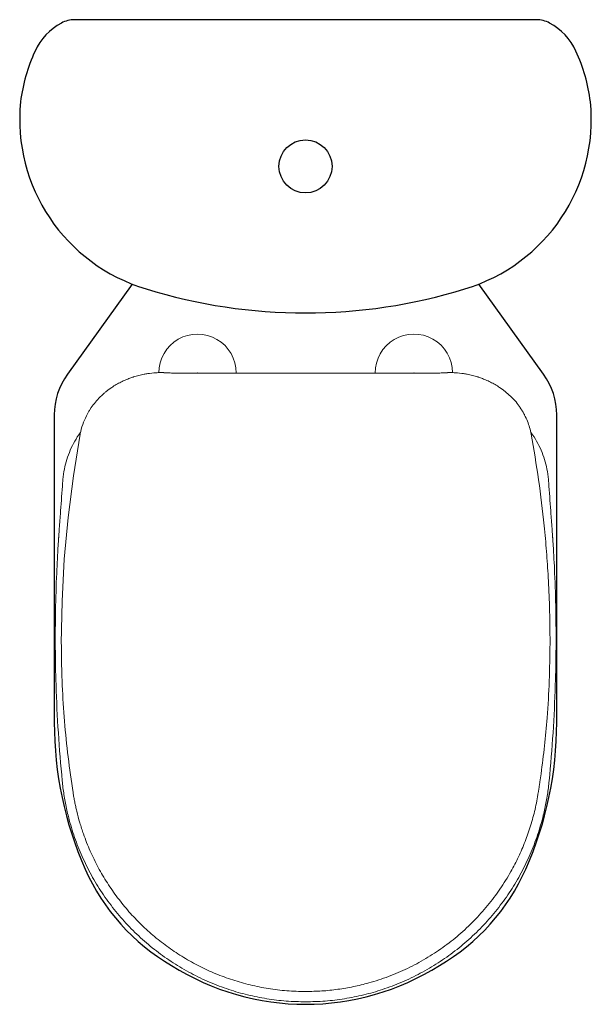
# Model space of a CAD drawing. Header units: millimetres. Extents: x 41.808 to 42.217, y 148.217 to 148.922.
import ezdxf

# ---------------------------------------------------------------- set-up
doc = ezdxf.new("R2010")
doc.units = ezdxf.units.MM
doc.layers.add('BLOCKS', color=3, linetype='Continuous')
doc.layers.add('SANINDUSA', color=3, linetype='Continuous')

msp = doc.modelspace()

# ---------------------------------------------------------------- linework, layer by layer
at = {"layer": 'BLOCKS'}
msp.add_lwpolyline([(41.84695, 148.9224, 0.124547), (41.83744, 148.91999, 0.161936), (41.81854, 148.89987, 0.077458), (41.80818, 148.86364, 0.360201), (41.89815, 148.72969, 0.151424), (42.12646, 148.72969, 0.360201), (42.21643, 148.86364, 0.077458), (42.20607, 148.89987, 0.161936), (42.18717, 148.91999, 0.124547), (42.17766, 148.9224)], format="xyb", close=True, dxfattribs=at)
msp.add_lwpolyline([(41.88815, 148.73311), (41.84172, 148.6686, 0.157229), (41.83231, 148.6394), (41.83231, 148.41925, 0.104355), (41.85447, 148.3142, 0.158993), (41.9163, 148.24529, 0.290475), (42.10832, 148.24529, 0.158993), (42.17014, 148.3142, 0.104355), (42.19231, 148.41925), (42.19231, 148.6394, 0.157229), (42.18289, 148.6686), (42.13647, 148.73311)], format="xyb", dxfattribs=at)
msp.add_circle((42.01231, 148.8174), 0.019, dxfattribs=at)
at = {"layer": 'SANINDUSA', "linetype": 'Continuous', "lineweight": 15}
for p, q in [((41.8892, 148.66662), (41.89662, 148.66852)), ((41.9005, 148.66917), (41.90213, 148.66937)), ((41.90213, 148.66937), (41.90371, 148.66953)), ((41.9075, 148.66971), (41.91074, 148.66967)), ((41.91124, 148.66965), (41.91151, 148.66964)), ((41.91151, 148.66964), (41.91227, 148.6696)), ((41.91227, 148.6696), (41.91301, 148.66957)), ((41.91301, 148.66957), (41.91374, 148.66953)), ((41.91456, 148.66948), (41.9154, 148.66944)), ((41.9154, 148.66944), (41.91627, 148.66941)), ((41.91627, 148.66941), (41.91716, 148.66938)), ((41.91806, 148.66936), (41.91899, 148.66935)), ((41.91899, 148.66935), (41.91993, 148.66934)), ((41.91993, 148.66934), (41.92087, 148.66933)), ((41.93493, 148.66963), (41.93464, 148.66933)), ((41.93493, 148.66963), (41.93522, 148.66933)), ((41.96192, 148.66963), (41.96193, 148.66963)), ((42.06295, 148.66963), (42.06293, 148.66963)), ((42.08993, 148.66963), (42.08964, 148.66933)), ((42.08993, 148.66963), (42.09022, 148.66933)), ((42.10493, 148.66934), (42.10399, 148.66933)), ((42.10587, 148.66935), (42.10493, 148.66934)), ((42.1068, 148.66936), (42.10587, 148.66935)), ((42.1086, 148.66941), (42.10771, 148.66938)), ((42.10946, 148.66944), (42.1086, 148.66941)), ((42.1103, 148.66948), (42.10946, 148.66944)), ((42.11185, 148.66957), (42.11112, 148.66953)), ((42.11259, 148.6696), (42.11185, 148.66957)), ((42.11335, 148.66964), (42.11259, 148.6696)), ((42.11363, 148.66965), (42.11335, 148.66964)), ((42.11737, 148.66971), (42.11412, 148.66967)), ((42.12273, 148.66937), (42.12115, 148.66953)), ((42.12436, 148.66917), (42.12273, 148.66937)), ((42.13566, 148.66662), (42.12824, 148.66852)), ((41.87103, 148.65737), (41.87279, 148.65863)), ((42.15383, 148.65737), (42.15208, 148.65863)), ((42.15967, 148.6523), (42.15383, 148.65737)), ((41.85782, 148.64314), (41.85881, 148.64463)), ((41.8385, 148.59322), (41.83838, 148.59171)), ((42.18636, 148.59322), (42.18648, 148.59171))]:
    msp.add_line(p, q, dxfattribs=at)
at = {"layer": 'SANINDUSA', "linetype": 'Continuous', "lineweight": 15, "flags": 128}
msp.add_lwpolyline([(41.83739, 148.47583), (41.8379, 148.50595), (41.8395, 148.53602), (41.8422, 148.566), (41.84599, 148.59587), (41.85088, 148.6256), (41.85088, 148.6256), (41.85088, 148.6256), (41.85088, 148.6256), (41.85088, 148.6256), (41.85088, 148.62561)], dxfattribs=at)
at = {"layer": 'SANINDUSA', "linetype": 'Continuous', "lineweight": 15}
for centre, radius, start, end in [((41.93493, 148.66963), 0.02766, 359.40117, 180.27762), ((42.08993, 148.66963), 0.02766, 0.23397, 180.61316), ((42.13301, 148.62362), 0.03916, 32.44122, 47.09052)]:
    msp.add_arc(centre, radius, start, end, dxfattribs=at)
for points, knots in [([(41.87279, 148.65863), (41.87301, 148.65879), (41.87428, 148.65966), (41.87667, 148.66114), (41.88002, 148.66295), (41.88332, 148.66446), (41.88629, 148.66564), (41.8882, 148.6663), (41.8891, 148.66659), (41.8892, 148.66662)], [0, 0, 0, 0, 0.045122, 0.252445, 0.460002, 0.667927, 0.845737, 0.982873, 1, 1, 1, 1]), ([(41.89662, 148.66852), (41.89754, 148.66867), (41.89845, 148.66882), (41.89936, 148.669), (41.89936, 148.669), (41.89936, 148.669), (41.89937, 148.669), (41.89938, 148.66901), (41.89949, 148.66902), (41.89987, 148.66908), (41.90024, 148.66913), (41.9005, 148.66917)], [0, 0, 0, 0, 0.708049, 0.708053, 0.708057, 0.708074, 0.708227, 0.709438, 0.719141, 0.796754, 1, 1, 1, 1]), ([(41.90371, 148.66953), (41.90473, 148.6696), (41.906, 148.66968), (41.90724, 148.6697), (41.9075, 148.66971)], [0, 0, 0, 0, 0.796054, 1, 1, 1, 1]), ([(41.91074, 148.66967), (41.91087, 148.66966), (41.91103, 148.66966), (41.91119, 148.66965), (41.91123, 148.66965)], [0, 0, 0, 0, 0.785323, 1, 1, 1, 1]), ([(41.91374, 148.66953), (41.91378, 148.66952), (41.91405, 148.66951), (41.91433, 148.66949), (41.91456, 148.66948)], [0, 0, 0, 0, 0.153536, 1, 1, 1, 1]), ([(41.91716, 148.66938), (41.91718, 148.66938), (41.91748, 148.66937), (41.91778, 148.66937), (41.91806, 148.66936)], [0, 0, 0, 0, 0.074065, 1, 1, 1, 1]), ([(41.92087, 148.66933), (41.92088, 148.66933), (41.9491, 148.66933), (41.97962, 148.66933), (42.01014, 148.66933), (42.01243, 148.66933)], [0, 0, 0, 0, 0.000082, 0.924914, 1, 1, 1, 1]), ([(42.10399, 148.66933), (42.10398, 148.66933), (42.07576, 148.66933), (42.04524, 148.66933), (42.01472, 148.66933), (42.01243, 148.66933)], [0, 0, 0, 0, 0.000082, 0.924914, 1, 1, 1, 1]), ([(42.10771, 148.66938), (42.10768, 148.66938), (42.10738, 148.66937), (42.10708, 148.66937), (42.1068, 148.66936)], [0, 0, 0, 0, 0.074065, 1, 1, 1, 1]), ([(42.11112, 148.66953), (42.11108, 148.66952), (42.11081, 148.66951), (42.11054, 148.66949), (42.1103, 148.66948)], [0, 0, 0, 0, 0.153536, 1, 1, 1, 1]), ([(42.11412, 148.66967), (42.11399, 148.66966), (42.11383, 148.66966), (42.11367, 148.66965), (42.11363, 148.66965)], [0, 0, 0, 0, 0.785323, 1, 1, 1, 1]), ([(42.12115, 148.66953), (42.12014, 148.6696), (42.11886, 148.66968), (42.11762, 148.6697), (42.11737, 148.66971)], [0, 0, 0, 0, 0.796054, 1, 1, 1, 1]), ([(42.12824, 148.66852), (42.12732, 148.66867), (42.12641, 148.66882), (42.1255, 148.669), (42.1255, 148.669), (42.1255, 148.669), (42.1255, 148.669), (42.12548, 148.66901), (42.12537, 148.66902), (42.12499, 148.66908), (42.12463, 148.66913), (42.12436, 148.66917)], [0, 0, 0, 0, 0.708049, 0.708053, 0.708057, 0.708074, 0.708227, 0.709438, 0.719141, 0.796754, 1, 1, 1, 1]), ([(42.15208, 148.65863), (42.15185, 148.65879), (42.15058, 148.65966), (42.14819, 148.66114), (42.14484, 148.66295), (42.14155, 148.66446), (42.13858, 148.66564), (42.13666, 148.6663), (42.13576, 148.66659), (42.13566, 148.66662)], [0, 0, 0, 0, 0.045122, 0.252445, 0.460002, 0.667927, 0.845737, 0.982873, 1, 1, 1, 1]), ([(41.86519, 148.6523), (41.86531, 148.65241), (41.86611, 148.65321), (41.86747, 148.65447), (41.86931, 148.65605), (41.87046, 148.65693), (41.87103, 148.65737)], [0, 0, 0, 0, 0.0614915, 0.4386395, 0.7195054, 1, 1, 1, 1]), ([(41.85881, 148.64463), (41.85978, 148.64598), (41.86173, 148.64868), (41.86404, 148.65109), (41.86519, 148.6523)], [0, 0, 0, 0, 0.498805, 1, 1, 1, 1]), ([(41.85609, 148.6402), (41.85626, 148.64051), (41.85681, 148.64151), (41.85741, 148.64247), (41.85782, 148.64314)], [0, 0, 0, 0, 0.313807, 1, 1, 1, 1]), ([(42.16704, 148.64314), (42.16688, 148.64339), (42.16662, 148.64379), (42.16629, 148.64427), (42.16613, 148.64451), (42.16607, 148.6446), (42.16606, 148.64462), (42.16605, 148.64462), (42.16605, 148.64463), (42.16605, 148.64463), (42.16605, 148.64463), (42.16605, 148.64463)], [0, 0, 0, 0, 0.4999991, 0.812509, 0.9687673, 0.9882986, 0.9980668, 0.9992864, 0.9998986, 0.9999741, 1, 1, 1, 1]), ([(42.16878, 148.64021), (42.16864, 148.64046), (42.16837, 148.64095), (42.16794, 148.64169), (42.1675, 148.64242), (42.16719, 148.6429), (42.16704, 148.64314)], [0, 0, 0, 0, 0.2507061, 0.5000014, 0.7492995, 1, 1, 1, 1]), ([(41.85088, 148.62561), (41.85088, 148.62561), (41.85088, 148.62562), (41.85089, 148.6257), (41.85102, 148.62639), (41.85163, 148.62926), (41.85308, 148.63417), (41.85509, 148.6382), (41.85609, 148.6402)], [0, 0, 0, 0, 0.000022, 0.001867, 0.016621, 0.134411, 0.567993, 1, 1, 1, 1]), ([(42.17399, 148.62561), (42.17365, 148.6272), (42.17297, 148.63037), (42.17135, 148.63496), (42.16991, 148.6381), (42.169, 148.6398), (42.16885, 148.64008), (42.16879, 148.64018), (42.16878, 148.6402), (42.16878, 148.64021), (42.16878, 148.64021), (42.16878, 148.64021), (42.16878, 148.64021), (42.16878, 148.64021), (42.16878, 148.64021), (42.16878, 148.64021)], [0, 0, 0, 0, 0.312487, 0.62497, 0.937477, 0.976553, 0.996091, 0.998533, 0.999754, 0.999907, 0.999983, 0.999993, 0.999997, 0.999999, 1, 1, 1, 1]), ([(41.85113, 148.62685), (41.85106, 148.62676), (41.84947, 148.62484), (41.84694, 148.62064), (41.84368, 148.61429), (41.84122, 148.60758), (41.83937, 148.60055), (41.8388, 148.59571), (41.8385, 148.59322)], [0, 0, 0, 0, 0.009111, 0.205952, 0.401664, 0.597977, 0.79374, 1, 1, 1, 1]), ([(42.17368, 148.6269), (42.17377, 148.6268), (42.17538, 148.62486), (42.17792, 148.62064), (42.18118, 148.61429), (42.18364, 148.60758), (42.18549, 148.60055), (42.18606, 148.59571), (42.18636, 148.59322)], [0, 0, 0, 0, 0.011163, 0.207597, 0.402903, 0.598809, 0.794167, 1, 1, 1, 1]), ([(42.18748, 148.47583), (42.18748, 148.47709), (42.18747, 148.47961), (42.18745, 148.4834), (42.18741, 148.48718), (42.18736, 148.49096), (42.18728, 148.49475), (42.18719, 148.49853), (42.18692, 148.50798), (42.1863, 148.52234), (42.18501, 148.5416), (42.18291, 148.56491), (42.17958, 148.59298), (42.17585, 148.61473), (42.17399, 148.62561)], [0, 0, 0, 0, 0.025138, 0.050271, 0.075402, 0.100528, 0.125651, 0.15077, 0.175886, 0.313965, 0.437182, 0.560348, 0.780193, 1, 1, 1, 1]), ([(41.83838, 148.59171), (41.8383, 148.59057), (41.83773, 148.58279), (41.83688, 148.5711), (41.83612, 148.56056), (41.83584, 148.55667)], [0, 0, 0, 0, 0.097608, 0.66681, 1, 1, 1, 1]), ([(42.18648, 148.59171), (42.18657, 148.59057), (42.18713, 148.58279), (42.18798, 148.5711), (42.18874, 148.56056), (42.18902, 148.55667)], [0, 0, 0, 0, 0.097608, 0.66681, 1, 1, 1, 1]), ([(41.83545, 148.55112), (41.83534, 148.54945), (41.83479, 148.54114), (41.83389, 148.52393), (41.83313, 148.49948), (41.83297, 148.47278), (41.83354, 148.44353), (41.83502, 148.41174), (41.83701, 148.38891), (41.83801, 148.37749)], [0, 0, 0, 0, 0.028763, 0.14382, 0.297355, 0.450913, 0.604446, 0.802223, 1, 1, 1, 1]), ([(41.83584, 148.55667), (41.83572, 148.55501), (41.83559, 148.55316), (41.83546, 148.5513), (41.83545, 148.55112)], [0, 0, 0, 0, 0.898003, 1, 1, 1, 1]), ([(42.18941, 148.55112), (42.18952, 148.54945), (42.19008, 148.54114), (42.19097, 148.52393), (42.19173, 148.49948), (42.19189, 148.47278), (42.19132, 148.44353), (42.18985, 148.41174), (42.18785, 148.38891), (42.18685, 148.37749)], [0, 0, 0, 0, 0.028763, 0.14382, 0.297355, 0.450913, 0.604446, 0.802223, 1, 1, 1, 1]), ([(42.18902, 148.55667), (42.18914, 148.55501), (42.18927, 148.55316), (42.1894, 148.5513), (42.18941, 148.55112)], [0, 0, 0, 0, 0.898003, 1, 1, 1, 1]), ([(41.84578, 148.36905), (41.84454, 148.37752), (41.84206, 148.39447), (41.83954, 148.42003), (41.83811, 148.44246), (41.83762, 148.45741), (41.83748, 148.46486), (41.83744, 148.46801), (41.8374, 148.47167), (41.8374, 148.47427), (41.83739, 148.47583)], [0, 0, 0, 0, 0.239596, 0.479108, 0.718615, 0.868268, 0.897671, 0.927076, 0.956483, 1, 1, 1, 1]), ([(42.17908, 148.36905), (42.17913, 148.36936), (42.17923, 148.36999), (42.17937, 148.37094), (42.17952, 148.37188), (42.17966, 148.37282), (42.17981, 148.37377), (42.17995, 148.37471), (42.18009, 148.37565), (42.18047, 148.37826), (42.18173, 148.38718), (42.1836, 148.40245), (42.18565, 148.42465), (42.18715, 148.44911), (42.18737, 148.46692), (42.18748, 148.47583)], [0, 0, 0, 0, 0.008902, 0.017803, 0.026704, 0.035606, 0.044506, 0.053407, 0.062307, 0.071208, 0.127147, 0.314437, 0.501689, 0.750798, 1, 1, 1, 1]), ([(41.83801, 148.37749), (41.83819, 148.37583), (41.83871, 148.37085), (41.84001, 148.3626), (41.84243, 148.35125), (41.84612, 148.33857), (41.85143, 148.32476), (41.85786, 148.31143), (41.86538, 148.2987), (41.87398, 148.28667), (41.88355, 148.27539), (41.89404, 148.26495), (41.90534, 148.25543), (41.91743, 148.24692), (41.9302, 148.23945), (41.94355, 148.23306), (41.95713, 148.22791), (41.97083, 148.22399), (41.98455, 148.22124), (41.99845, 148.2195), (42.00778, 148.21928), (42.01243, 148.21917)], [0, 0, 0, 0, 0.019364, 0.058168, 0.096972, 0.154083, 0.211397, 0.268712, 0.325822, 0.382925, 0.440233, 0.49754, 0.554643, 0.611745, 0.669051, 0.726357, 0.783458, 0.837507, 0.891729, 0.945951, 1, 1, 1, 1]), ([(42.18685, 148.37749), (42.18667, 148.37583), (42.18615, 148.37085), (42.18485, 148.3626), (42.18243, 148.35125), (42.17874, 148.33857), (42.17344, 148.32476), (42.167, 148.31143), (42.15948, 148.2987), (42.15089, 148.28667), (42.14131, 148.27539), (42.13083, 148.26495), (42.11952, 148.25543), (42.10743, 148.24692), (42.09466, 148.23945), (42.08131, 148.23306), (42.06773, 148.22791), (42.05403, 148.22399), (42.04031, 148.22124), (42.02641, 148.2195), (42.01708, 148.21928), (42.01243, 148.21917)], [0, 0, 0, 0, 0.019364, 0.058168, 0.096972, 0.154083, 0.211397, 0.268712, 0.325822, 0.382925, 0.440233, 0.49754, 0.554643, 0.611745, 0.669051, 0.726357, 0.783458, 0.837507, 0.891729, 0.945951, 1, 1, 1, 1]), ([(42.01243, 148.22656), (42.00792, 148.22666), (41.99897, 148.22687), (41.9857, 148.22851), (41.97275, 148.23109), (41.96016, 148.23467), (41.94796, 148.23917), (41.93621, 148.24456), (41.92496, 148.25082), (41.91424, 148.25789), (41.9041, 148.26574), (41.89458, 148.27433), (41.88573, 148.28363), (41.87759, 148.29359), (41.87021, 148.30419), (41.86363, 148.31537), (41.8579, 148.32711), (41.85365, 148.33787), (41.85056, 148.34745), (41.84895, 148.35349), (41.84804, 148.35736), (41.84767, 148.35901), (41.84731, 148.36067), (41.84697, 148.36233), (41.84665, 148.364), (41.84634, 148.36568), (41.84605, 148.36736), (41.84587, 148.36849), (41.84578, 148.36905)], [0, 0, 0, 0, 0.056646, 0.112527, 0.167788, 0.222555, 0.276936, 0.331027, 0.384909, 0.438655, 0.492329, 0.545995, 0.599713, 0.653547, 0.707569, 0.761857, 0.8165, 0.871606, 0.907176, 0.94302, 0.950097, 0.957186, 0.964288, 0.971403, 0.978531, 0.985674, 0.99283, 1, 1, 1, 1]), ([(42.01243, 148.22656), (42.0163, 148.22663), (42.02401, 148.22679), (42.03545, 148.228), (42.04666, 148.22992), (42.05884, 148.23286), (42.07184, 148.23711), (42.08549, 148.24294), (42.0985, 148.24991), (42.11082, 148.25796), (42.12238, 148.26703), (42.13311, 148.27707), (42.14295, 148.28802), (42.15183, 148.29983), (42.15913, 148.31155), (42.16504, 148.32297), (42.16976, 148.33391), (42.17371, 148.34527), (42.17693, 148.357), (42.17836, 148.36501), (42.17908, 148.36905)], [0, 0, 0, 0, 0.048693, 0.09681, 0.144444, 0.191679, 0.254155, 0.316205, 0.377957, 0.439521, 0.500996, 0.562476, 0.624052, 0.685826, 0.747908, 0.79744, 0.847323, 0.897643, 0.948498, 1, 1, 1, 1])]:
    msp.add_open_spline(points, degree=3, knots=knots, dxfattribs=at)

doc.saveas('drawing.dxf')
